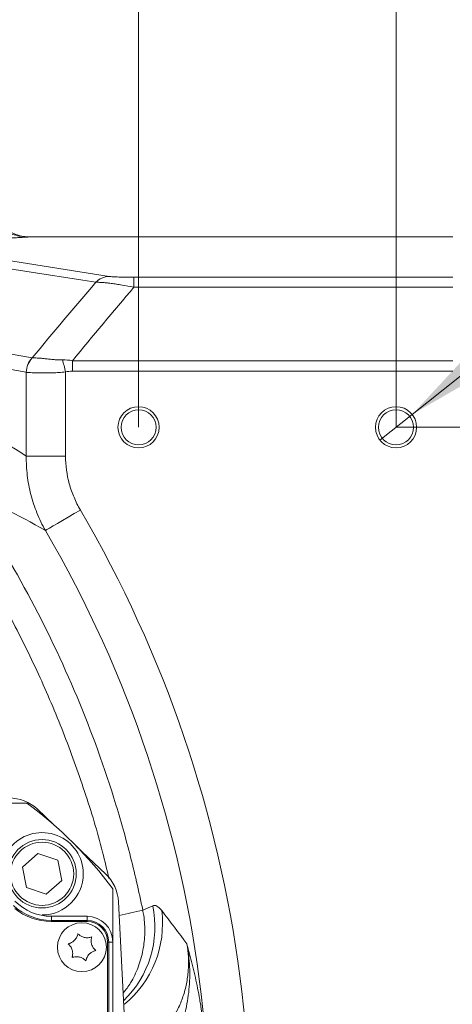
# Model space of a CAD drawing. Header units: millimetres. Extents: x 0 to 8410, y 0 to 5940.
# Tile 35 of 256: x 2356 to 2440, y 1258 to 1450. Entities that reach past the tile are written whole.
import ezdxf

# ---------------------------------------------------------------- set-up
doc = ezdxf.new("R2010")
doc.units = ezdxf.units.MM
doc.header["$LTSCALE"] = 10
doc.styles.add('SLDTEXTSTYLE0', font='TXT', dxfattribs={"width": 0.605})
doc.dimstyles.new('SLDDIMSTYLE0', dxfattribs={"dimtxt": 50, "dimasz": 50, "dimexe": 0, "dimexo": 0.0625, "dimgap": 12.5, "dimtad": 1, "dimtoh": 1, "dimdec": 1, "dimrnd": 1e-09, "dimzin": 12, "dimdsep": 46, "dimtxsty": 'SLDTEXTSTYLE0', "dimsah": 1, "dimcen": 0.09, "dimadec": 0, "dimazin": 0, "dimtfac": 1, "dimtofl": 0, "dimtmove": 0, "dimatfit": 3, "dimfxl": 0, "dimfrac": 2, "dimtolj": 1, "dimtzin": 12, "dimarcsym": 0})
doc.dimstyles.new('SLDDIMSTYLE1', dxfattribs={"dimtxt": 50, "dimasz": 50, "dimexe": 0, "dimexo": 0.0625, "dimgap": -12.5, "dimtad": 1, "dimtoh": 1, "dimdec": 1, "dimrnd": 1e-09, "dimzin": 12, "dimdsep": 46, "dimtxsty": 'SLDTEXTSTYLE0', "dimsah": 1, "dimcen": 0.09, "dimadec": 0, "dimazin": 0, "dimtfac": 1, "dimtofl": 0, "dimtmove": 0, "dimatfit": 3, "dimfxl": 0, "dimfrac": 2, "dimtolj": 1, "dimtzin": 12, "dimarcsym": 0})
doc.dimstyles.new('SLDDIMSTYLE2', dxfattribs={"dimtxt": 50, "dimasz": 50, "dimexe": 0, "dimexo": 0.0625, "dimgap": 12.5, "dimtad": 1, "dimtoh": 1, "dimdec": 1, "dimrnd": 1e-09, "dimzin": 12, "dimdsep": 46, "dimtxsty": 'SLDTEXTSTYLE0', "dimsah": 1, "dimcen": 0.09, "dimadec": 0, "dimazin": 0, "dimtfac": 1, "dimtofl": 0, "dimtmove": 0, "dimatfit": 3, "dimfxl": 0, "dimfrac": 2, "dimtolj": 1, "dimtzin": 12, "dimarcsym": 0})
doc.dimstyles.new('SLDDIMSTYLE3', dxfattribs={"dimtxt": 50, "dimasz": 50, "dimexe": 0, "dimexo": 0.0625, "dimgap": -12.5, "dimtad": 1, "dimtoh": 1, "dimdec": 1, "dimrnd": 1e-09, "dimzin": 12, "dimdsep": 46, "dimtxsty": 'SLDTEXTSTYLE0', "dimsah": 1, "dimcen": 0.09, "dimadec": 0, "dimazin": 0, "dimtfac": 1, "dimtofl": 0, "dimtmove": 0, "dimatfit": 3, "dimfxl": 0, "dimfrac": 2, "dimtolj": 1, "dimtzin": 12, "dimarcsym": 0})
doc.dimstyles.new('SLDDIMSTYLE4', dxfattribs={"dimtxt": 50, "dimasz": 50, "dimexe": 0, "dimexo": 0.0625, "dimgap": 12.5, "dimtad": 0, "dimtih": 1, "dimtoh": 1, "dimdec": 1, "dimrnd": 1e-09, "dimzin": 12, "dimdsep": 46, "dimtxsty": 'SLDTEXTSTYLE0', "dimblk1": 'NONE', "dimsah": 1, "dimcen": 0, "dimadec": 0, "dimazin": 0, "dimtfac": 1, "dimtmove": 0, "dimatfit": 3, "dimldrblk": 'NONE', "dimfxl": 0, "dimfrac": 2, "dimtolj": 1, "dimtzin": 12, "dimarcsym": 0})

# ---------------------------------------------------------------- blocks, each defined once
blk = doc.blocks.new('*D45')
at = {"color": 7, "linetype": 'Continuous', "lineweight": 0}
for p, q in [((2158.71, 1488.85), (2158.71, 1614.71)), ((2378.71, 1370.51), (2378.71, 1614.71)), ((2378.71, 1599.71), (2158.71, 1599.71))]:
    blk.add_line(p, q, dxfattribs=at)
for points in [[(2158.71, 1599.71), (2208.71, 1592.21), (2208.71, 1607.21)], [(2378.71, 1599.71), (2328.71, 1607.21), (2328.71, 1592.21)]]:
    blk.add_solid(points, dxfattribs=at)
at = {"color": 7, "linetype": 'Continuous', "lineweight": 0, "insert": (2211.42, 1664.16), "char_height": 50, "attachment_point": 1, "style": 'SLDTEXTSTYLE0'}
blk.add_mtext('220', dxfattribs=at)
blk = doc.blocks.new('*D47')
at = {"color": 7, "linetype": 'Continuous', "lineweight": 0}
for p, q in [((2679.92, 1232.51), (2679.92, 1332.51)), ((2410.3, 1232.51), (2694.92, 1232.51)), ((2679.92, 1167.51), (2679.92, 1232.51)), ((2118.59, 1167.51), (2694.92, 1167.51)), ((2679.92, 1167.51), (2679.92, 727.07))]:
    blk.add_line(p, q, dxfattribs=at)
for points in [[(2679.92, 1232.51), (2687.42, 1282.51), (2672.42, 1282.51)], [(2679.92, 1167.51), (2672.42, 1117.51), (2687.42, 1117.51)]]:
    blk.add_solid(points, dxfattribs=at)
at = {"color": 7, "linetype": 'Continuous', "lineweight": 0, "char_height": 50, "attachment_point": 1, "rotation": 90, "style": 'SLDTEXTSTYLE0'}
for s, insert in [(' (3x M8)', (2615.46, 819.3)), ('65', (2615.46, 742.94))]:
    blk.add_mtext(s, dxfattribs=dict(at, insert=insert))
blk = doc.blocks.new('*D48')
at = {"color": 7, "linetype": 'Continuous', "lineweight": 0}
for p, q in [((2484.96, 1691.75), (2484.96, 1615.05)), ((2631.14, 1691.75), (2484.96, 1691.75)), ((2631.14, 1615.05), (2631.14, 1691.75)), ((2378.71, 1370.51), (2378.71, 1614.71)), ((2428.71, 1370.51), (2428.71, 1614.71)), ((2484.96, 1615.05), (2631.14, 1615.05)), ((2378.71, 1599.71), (2278.71, 1599.71)), ((2378.71, 1599.71), (2428.71, 1599.71)), ((2428.71, 1599.71), (2631.14, 1599.71))]:
    blk.add_line(p, q, dxfattribs=at)
for points in [[(2378.71, 1599.71), (2328.71, 1607.21), (2328.71, 1592.21)], [(2428.71, 1599.71), (2478.71, 1592.21), (2478.71, 1607.21)]]:
    blk.add_solid(points, dxfattribs=at)
at = {"color": 7, "linetype": 'Continuous', "lineweight": 0, "insert": (2500.83, 1679.5), "char_height": 50, "attachment_point": 1, "style": 'SLDTEXTSTYLE0'}
blk.add_mtext(' 50 ', dxfattribs=at)
blk = doc.blocks.new('*D49')
at = {"color": 7, "linetype": 'Continuous', "lineweight": 0}
for p, q in [((2428.71, 1370.51), (2909.36, 1370.51)), ((2894.36, 1094.51), (2894.36, 1370.51)), ((2879.02, 1324.71), (2802.31, 1324.71)), ((2802.31, 1324.71), (2802.31, 1140.31)), ((2879.02, 1140.31), (2879.02, 1324.71)), ((2802.31, 1140.31), (2879.02, 1140.31)), ((2428.71, 1094.51), (2909.36, 1094.51))]:
    blk.add_line(p, q, dxfattribs=at)
for points in [[(2894.36, 1370.51), (2886.86, 1320.51), (2901.86, 1320.51)], [(2894.36, 1094.51), (2901.86, 1144.51), (2886.86, 1144.51)]]:
    blk.add_solid(points, dxfattribs=at)
at = {"color": 7, "linetype": 'Continuous', "lineweight": 0, "insert": (2814.56, 1156.19), "char_height": 50, "attachment_point": 1, "rotation": 90, "style": 'SLDTEXTSTYLE0'}
blk.add_mtext(' 276 ', dxfattribs=at)
blk = doc.blocks.new('SW_SYMBOL_HOLE_DEPTH')
at = {"color": 0, "linetype": 'Continuous', "lineweight": 0}
for p, q in [((0, 8750), (8000, 8750)), ((4000, 8750), (4000, 750)), ((1000, 5550), (4000, 750)), ((7000, 5550), (4000, 750))]:
    blk.add_line(p, q, dxfattribs=at)
blk = doc.blocks.new('*D50')
at = {"color": 7, "linetype": 'Continuous', "lineweight": 0}
for p, q in [((2431.83, 1373.01), (2715.89, 1599.71)), ((2715.89, 1599.71), (2815.89, 1599.71)), ((2425.58, 1368.02), (2431.83, 1373.01))]:
    blk.add_line(p, q, dxfattribs=at)
blk.add_solid([(2431.83, 1373.01), (2475.59, 1398.34), (2466.23, 1410.06)], dxfattribs=at)
at = {"color": 7, "linetype": 'Continuous', "lineweight": 0, "xscale": 0.006445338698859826, "yscale": 0.006445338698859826, "zscale": 0.006445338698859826}
blk.add_blockref('SW_SYMBOL_HOLE_DEPTH', (3018.74, 1568.58), dxfattribs=at)
at = {"color": 7, "linetype": 'Continuous', "lineweight": 0, "char_height": 50, "attachment_point": 1, "style": 'SLDTEXTSTYLE0'}
for s, insert in [('8', (2980.59, 1625.8)), ('16', (3087.8, 1625.94)), ('4x M', (2831.76, 1625.8))]:
    blk.add_mtext(s, dxfattribs=dict(at, insert=insert))
blk = doc.blocks.new('_NONE')

msp = doc.modelspace()

# ---------------------------------------------------------------- linework, layer by layer
at = {"color": 8, "linetype": 'Continuous', "lineweight": 0}
for p, q in [((2357.550799, 1407.513996), (2357.545077, 1407.505771)), ((2351.371436, 1403.254022), (2373.018204, 1399.824505)), ((2377.814411, 1397.737702), (2377.814411, 1399.667074)), ((2377.814411, 1399.667074), (2439.705356, 1399.667074)), ((2439.705356, 1397.737702), (2377.814411, 1397.737702)), ((2340.310334, 1387.15445), (2358.040719, 1383.999397)), ((2356.894671, 1381.192019), (2339.164286, 1384.347071)), ((2365.853249, 1381.42619), (2365.853249, 1383.45324)), ((2365.853249, 1383.45324), (2439.705356, 1383.45324)), ((2356.909259, 1364.934524), (2356.909259, 1381.189173)), ((2364.517702, 1381.25964), (2364.517702, 1364.934524)), ((2439.705356, 1381.42619), (2365.853249, 1381.42619)), ((2364.517702, 1364.934524), (2356.909259, 1364.934524)), ((2379.517927, 1276.711212), (2381.44864, 1277.577301)), ((2361.771359, 1274.719642), (2361.771359, 1275.514)), ((2361.771359, 1274.513998), (2361.771359, 1274.719642)), ((2361.771359, 1274.719642), (2368.705361, 1274.719642)), ((2368.705361, 1274.719642), (2368.705361, 1275.514)), ((2368.705361, 1274.513998), (2368.705361, 1274.719642)), ((2372.705369, 1270.513998), (2372.911005, 1270.513998)), ((2372.911005, 1270.513998), (2372.911005, 1199.513999)), ((2372.911005, 1270.513998), (2373.705371, 1270.513998))]:
    msp.add_line(p, q, dxfattribs=at)
at = {"color": 7, "linetype": 'Continuous', "lineweight": 0}
for p, q in [((2439.705356, 1407.513996), (2357.550799, 1407.513996)), ((2357.037558, 1297.513997), (2341.705366, 1297.513997)), ((2359.061612, 1296.316994), (2362.239315, 1293.301468)), ((2356.141506, 1285.072052), (2359.175666, 1287.741741)), ((2359.175666, 1287.741741), (2363.004758, 1286.448931)), ((2366.607784, 1289.15595), (2372.321008, 1283.734301)), ((2363.004758, 1286.448931), (2363.799705, 1282.486429)), ((2356.936454, 1281.10955), (2356.141506, 1285.072052)), ((2363.799705, 1282.486429), (2360.765545, 1279.816741)), ((2360.765545, 1279.816741), (2356.936454, 1281.10955)), ((2373.705371, 1270.513998), (2373.705371, 1280.846184)), ((2374.803199, 1278.349993), (2377.205371, 1232.513999)), ((2368.705361, 1274.513998), (2361.705362, 1274.513998)), ((2368.705361, 1275.514), (2361.771359, 1275.514)), ((2372.705369, 1199.513999), (2372.705369, 1270.513998)), ((2373.705371, 1199.513999), (2373.705371, 1270.513998))]:
    msp.add_line(p, q, dxfattribs=at)
at = {"color": 8, "linetype": 'Continuous', "lineweight": 0, "flags": 128}
for points in [[(2370.397373, 1398.675819), (2367.887913, 1399.073263), (2357.850074, 1400.663053), (2348.749666, 1402.104368)], [(2364.517702, 1381.25964), (2364.44491, 1381.571954), (2364.37258, 1381.882255), (2364.301189, 1382.188564), (2364.231183, 1382.488882), (2364.163025, 1382.781287), (2364.097147, 1383.063888), (2364.033981, 1383.33488), (2363.973929, 1383.592506)], [(2367.41191, 1354.442907), (2366.212411, 1353.74215), (2365.049376, 1353.062687), (2363.958104, 1352.425156), (2362.971796, 1351.848935), (2362.120389, 1351.351534), (2361.429765, 1350.948063), (2360.92089, 1350.650777), (2360.609262, 1350.468715)]]:
    msp.add_lwpolyline(points, dxfattribs=at)
at = {"color": 7, "linetype": 'Continuous', "lineweight": 0}
for centre, radius in [((2378.705367, 1370.513999), 4), ((2378.705367, 1370.513999), 3.4), ((2428.705367, 1370.513999), 4), ((2428.705367, 1370.513999), 3.4), ((2359.970609, 1283.779241), 6.635), ((2367.705367, 1269.513999), 4.75)]:
    msp.add_circle(centre, radius, dxfattribs=at)
at = {"color": 8, "linetype": 'Continuous', "lineweight": 0}
msp.add_circle((2359.970609, 1283.779241), 6.135, dxfattribs=at)
for centre, radius, start, end in [((2373.107228, 1396.057213), 3.768344, 91.35369666, 135.98108403), ((2361.060013, 1381.129226), 4.165816, 136.45043479, 179.1363305), ((2361.083434, 1381.111118), 4.174905, 136.20985168, 178.92872789), ((2158.705367, 1232.513999), 241.712797, 344.60865578, 30.2939938), ((2158.705367, 1232.513999), 233.834335, 343.3944393, 30.2939938), ((2361.771364, 1285.513999), 10.794358, 227.25475631, 270), ((2360.137948, 1352.188031), 77.92518, 280.95224818, 284.40058757), ((2361.980578, 1273.43616), 19.90363, 314.01630535, 12.00866191), ((2363.089791, 1274.085343), 20.271746, 309.39991069, 7.16598892), ((2368.705367, 1270.513999), 4.205642, 0, 90)]:
    msp.add_arc(centre, radius, start, end, dxfattribs=at)
at = {"color": 7, "linetype": 'Continuous', "lineweight": 0}
for centre, radius, start, end in [((2353.554778, 1290.513999), 8, 46.5, 90), ((2308.705367, 1232.513999), 81, 36.63346142, 53.36653858), ((2359.970609, 1283.779241), 8, 0, 205.7659972), ((2359.970609, 1283.779241), 8, 270.11230345, 0), ((2366.814168, 1277.931307), 8, 3, 46.5), ((2361.771364, 1285.513999), 10, 224.96434928, 270), ((2361.705367, 1285.513999), 11, 230.28486277, 270), ((2368.705367, 1270.513999), 5, 0, 90), ((2368.705367, 1270.513999), 4, 0, 90)]:
    msp.add_arc(centre, radius, start, end, dxfattribs=at)
at = {"color": 8, "linetype": 'Continuous', "lineweight": 0}
msp.add_ellipse((2238.93407, 1232.513999), major_axis=(196.908955, 0), ratio=0.8399404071, start_param=0.9283751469, end_param=1.0357479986, dxfattribs=at)
for points, knots in [([(2350.050564, 1412.727669), (2350.333122, 1411.960706), (2350.723346, 1411.2556), (2351.468144, 1410.289555), (2351.742173, 1409.985631), (2352.326256, 1409.42905), (2352.638192, 1409.173847), (2353.302336, 1408.710175), (2353.656553, 1408.501265), (2354.382362, 1408.144793), (2354.75645, 1407.99513), (2355.526901, 1407.75271), (2355.926143, 1407.659648), (2356.73088, 1407.536325), (2357.13639, 1407.505479), (2357.545072, 1407.505771)], [0, 0, 0, 0, 0.25, 0.25, 0.375, 0.375, 0.5, 0.5, 0.625, 0.625, 0.75, 0.75, 0.875, 0.875, 1, 1, 1, 1]), ([(2347.454754, 1411.152634), (2347.892617, 1410.977215), (2348.31585, 1410.788518), (2349.14296, 1410.388526), (2349.547481, 1410.17709), (2350.345131, 1409.749979), (2350.73911, 1409.534253), (2351.532148, 1409.115514), (2351.931564, 1408.912441), (2352.744056, 1408.53521), (2353.156356, 1408.361382), (2353.99793, 1408.055046), (2354.428333, 1407.922206), (2355.302881, 1407.708239), (2355.746942, 1407.62706), (2356.419001, 1407.548595), (2356.643568, 1407.529672), (2357.09368, 1407.506584), (2357.320724, 1407.502443), (2357.545072, 1407.505771)], [0, 0, 0, 0, 0.125, 0.125, 0.25, 0.25, 0.375, 0.375, 0.5, 0.5, 0.625, 0.625, 0.75, 0.75, 0.875, 0.875, 0.9375, 0.9375, 1, 1, 1, 1]), ([(2347.454754, 1407.158116), (2348.513381, 1407.158116), (2349.530785, 1407.168434), (2350.759796, 1407.192032), (2351.004496, 1407.19733), (2351.481851, 1407.208816), (2351.715006, 1407.215008), (2352.399267, 1407.23482), (2352.835196, 1407.249674), (2353.672374, 1407.282201), (2354.074974, 1407.299951), (2354.843427, 1407.337449), (2355.208858, 1407.357158), (2355.912323, 1407.397972), (2356.250289, 1407.419079), (2356.743508, 1407.451277), (2356.905718, 1407.462104), (2357.146843, 1407.47843), (2357.226858, 1407.483886), (2357.386374, 1407.49482), (2357.466867, 1407.500367), (2357.545072, 1407.505771)], [0, 0, 0, 0, 0.25, 0.25, 0.3125, 0.3125, 0.375, 0.375, 0.5, 0.5, 0.625, 0.625, 0.75, 0.75, 0.875, 0.875, 0.9375, 0.9375, 0.96875, 0.96875, 1, 1, 1, 1]), ([(2377.814417, 1397.737705), (2377.019978, 1397.887945), (2376.24678, 1398.024924), (2375.122295, 1398.208435), (2374.751706, 1398.266133), (2374.041265, 1398.370799), (2373.699519, 1398.418105), (2373.044155, 1398.502231), (2372.728762, 1398.539206), (2372.143275, 1398.600331), (2371.87165, 1398.624725), (2371.370798, 1398.661131), (2371.140388, 1398.673157), (2370.730824, 1398.684117), (2370.551555, 1398.683143), (2370.397372, 1398.675821)], [0, 0, 0, 0, 0.25, 0.25, 0.375, 0.375, 0.5, 0.5, 0.625, 0.625, 0.75, 0.75, 0.875, 0.875, 1, 1, 1, 1]), ([(2373.0182, 1399.824499), (2373.098414, 1399.811791), (2373.198906, 1399.799572), (2373.442955, 1399.776173), (2373.586362, 1399.765066), (2373.905719, 1399.744739), (2374.08275, 1399.735408), (2374.47094, 1399.718381), (2374.682259, 1399.710719), (2375.119593, 1399.697541), (2375.347704, 1399.691926), (2375.820902, 1399.682447), (2376.066357, 1399.678596), (2376.804288, 1399.66969), (2377.305649, 1399.667074), (2377.814417, 1399.667074)], [0, 0, 0, 0, 0.125, 0.125, 0.25, 0.25, 0.375, 0.375, 0.5, 0.5, 0.625, 0.625, 0.75, 0.75, 1, 1, 1, 1]), ([(2358.069653, 1384.000234), (2358.322773, 1384.004627), (2358.64749, 1383.998094), (2359.237231, 1383.96235), (2359.449784, 1383.946306), (2359.901319, 1383.906823), (2360.141013, 1383.883332), (2360.649224, 1383.830452), (2360.918289, 1383.800968), (2361.474643, 1383.740835), (2361.763281, 1383.709983), (2362.363452, 1383.653079), (2362.676727, 1383.626835), (2363.31441, 1383.591818), (2363.640029, 1383.58257), (2363.973935, 1383.59251)], [0, 0, 0, 0, 0.25, 0.25, 0.375, 0.375, 0.5, 0.5, 0.625, 0.625, 0.75, 0.75, 0.875, 0.875, 1, 1, 1, 1]), ([(2364.517708, 1381.259639), (2364.09755, 1381.210672), (2363.680653, 1381.175207), (2362.853934, 1381.122362), (2362.440878, 1381.10497), (2361.643493, 1381.08271), (2361.258355, 1381.077674), (2360.700716, 1381.075479), (2360.518197, 1381.075661), (2360.160019, 1381.077433), (2359.983682, 1381.079034), (2359.473391, 1381.085355), (2359.156206, 1381.091527), (2358.566619, 1381.105944), (2358.293398, 1381.11423), (2357.549333, 1381.14151), (2357.170433, 1381.161489), (2356.909256, 1381.189173)], [0, 0, 0, 0, 0.125, 0.125, 0.25, 0.25, 0.375, 0.375, 0.4375, 0.4375, 0.5, 0.5, 0.625, 0.625, 0.75, 0.75, 1, 1, 1, 1]), ([(2360.609258, 1350.468716), (2359.98775, 1351.571685), (2359.441411, 1352.70821), (2358.499124, 1355.048395), (2358.102428, 1356.257773), (2357.478687, 1358.692439), (2357.248882, 1359.922657), (2356.953586, 1362.40889), (2356.888055, 1363.664898), (2356.909256, 1364.934519)], [0, 0, 0, 0, 0.25, 0.25, 0.5, 0.5, 0.75, 0.75, 1, 1, 1, 1]), ([(2364.517708, 1364.934519), (2364.517708, 1363.085495), (2364.772703, 1361.280067), (2365.507496, 1358.632156), (2365.814003, 1357.756341), (2366.532863, 1356.062659), (2366.945903, 1355.24056), (2367.411904, 1354.442905)], [0, 0, 0, 0, 0.5, 0.5, 0.75, 0.75, 1, 1, 1, 1]), ([(2344.827884, 1358.47989), (2349.064587, 1352.275429), (2352.959446, 1345.915032), (2360.085523, 1332.890574), (2363.31669, 1326.226489), (2369.114945, 1312.593444), (2371.682072, 1305.624501), (2374.463158, 1296.716279), (2374.997932, 1294.924759), (2376.02406, 1291.321706), (2376.515801, 1289.508626), (2377.921589, 1284.052243), (2378.766217, 1280.392743), (2379.517933, 1276.71121)], [0, 0, 0, 0, 0.25, 0.25, 0.5, 0.5, 0.75, 0.75, 0.8125, 0.8125, 0.875, 0.875, 1, 1, 1, 1]), ([(2372.95094, 1282.835388), (2372.557626, 1284.557074), (2371.253874, 1290.264103), (2368.307804, 1299.77207), (2364.175298, 1311.320527), (2359.319085, 1322.720798), (2353.769672, 1333.93091), (2347.572397, 1344.941774), (2342.928121, 1351.966241), (2340.606912, 1355.47707)], [0, 0, 0, 0, 0.0662376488, 0.2195639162, 0.3730134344, 0.5263435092, 0.6841850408, 0.842155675, 1, 1, 1, 1]), ([(2379.517927, 1276.711212), (2379.584147, 1276.35814), (2379.857531, 1274.900506), (2380.004667, 1272.283616), (2379.654947, 1268.904704), (2378.702188, 1265.639013), (2377.408367, 1262.811565), (2376.22786, 1261.254157), (2375.733345, 1260.601757)], [0, 0, 0, 0, 0.0630924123, 0.2604726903, 0.4578570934, 0.6571049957, 0.8563608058, 1, 1, 1, 1]), ([(2381.448637, 1277.577302), (2381.694052, 1277.687317), (2381.963581, 1277.660858), (2382.548963, 1277.34112), (2382.86482, 1277.047885), (2383.203195, 1276.614125)], [0, 0, 0, 0, 0.5, 0.5, 1, 1, 1, 1]), ([(2381.599424, 1251.456854), (2382.934377, 1252.578446), (2384.0805, 1253.858341), (2385.530467, 1256.003881), (2385.969981, 1256.762047), (2386.733228, 1258.311059), (2387.060463, 1259.105933), (2387.610311, 1260.734863), (2387.832912, 1261.568923), (2388.172475, 1263.276605), (2388.285926, 1264.132427), (2388.407421, 1265.847665), (2388.415433, 1266.707101), (2388.327993, 1268.42954), (2388.231845, 1269.295491), (2388.084785, 1270.152653)], [0, 0, 0, 0, 0.25, 0.25, 0.375, 0.375, 0.5, 0.5, 0.625, 0.625, 0.75, 0.75, 0.875, 0.875, 1, 1, 1, 1]), ([(2386.518474, 1252.505355), (2386.763398, 1253.225406), (2386.990913, 1253.947942), (2387.408396, 1255.400465), (2387.598291, 1256.130459), (2387.935733, 1257.600236), (2388.083107, 1258.340196), (2388.328255, 1259.815422), (2388.426531, 1260.552702), (2388.644749, 1262.765038), (2388.687991, 1264.240688), (2388.587735, 1266.457981), (2388.526827, 1267.197682), (2388.392803, 1268.308281), (2388.34094, 1268.679071), (2388.223291, 1269.417762), (2388.157154, 1269.787562), (2388.084785, 1270.152653)], [0, 0, 0, 0, 0.125, 0.125, 0.25, 0.25, 0.375, 0.375, 0.5, 0.5, 0.75, 0.75, 0.875, 0.875, 0.9375, 0.9375, 1, 1, 1, 1]), ([(2391.423662, 1252.935802), (2391.283269, 1254.535669), (2391.092283, 1256.094567), (2390.804421, 1258.005803), (2390.744356, 1258.386144), (2390.619487, 1259.143253), (2390.554633, 1259.520222), (2390.355272, 1260.635592), (2390.215378, 1261.362277), (2389.777929, 1263.501567), (2389.462728, 1264.873571), (2388.79764, 1267.552506), (2388.447298, 1268.860597), (2388.084785, 1270.152653)], [0, 0, 0, 0, 0.25, 0.25, 0.3125, 0.3125, 0.375, 0.375, 0.5, 0.5, 0.75, 0.75, 1, 1, 1, 1])]:
    msp.add_open_spline(points, degree=3, knots=knots, dxfattribs=at)
at = {"color": 7, "linetype": 'Continuous', "lineweight": 0}
for points, knots in [([(2357.550806, 1407.513999), (2356.733579, 1407.513999), (2355.937179, 1407.636369), (2354.773387, 1408.00093), (2354.393517, 1408.152828), (2353.669325, 1408.508076), (2353.321974, 1408.712307), (2352.657117, 1409.174621), (2352.338502, 1409.434429), (2351.752673, 1409.991555), (2351.482637, 1410.290478), (2350.988144, 1410.928891), (2350.762404, 1411.270967), (2350.367578, 1411.982774), (2350.197943, 1412.352308), (2350.056398, 1412.735626)], [0, 0, 0, 0, 0.25, 0.25, 0.375, 0.375, 0.5, 0.5, 0.625, 0.625, 0.75, 0.75, 0.875, 0.875, 1, 1, 1, 1]), ([(2366.931556, 1272.152883), (2366.873907, 1271.931229), (2366.757695, 1271.484411), (2366.3332, 1270.881293), (2365.800681, 1270.451347), (2365.356397, 1270.246704), (2365.103072, 1270.181344), (2365.033119, 1270.163295)], [0, 0, 0, 0, 0.2469274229, 0.4977637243, 0.7104393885, 0.9200399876, 1, 1, 1, 1]), ([(2369.603797, 1271.503588), (2369.383029, 1271.442685), (2368.937983, 1271.31991), (2368.203422, 1271.385982), (2367.564827, 1271.632156), (2367.165417, 1271.914634), (2366.982167, 1272.101323), (2366.931556, 1272.152883)], [0, 0, 0, 0, 0.2469143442, 0.4977544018, 0.7104318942, 0.9200261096, 1, 1, 1, 1]), ([(2365.033119, 1270.163295), (2365.196246, 1270.00255), (2365.525091, 1269.678507), (2365.835163, 1269.009324), (2365.941262, 1268.333196), (2365.896334, 1267.846058), (2365.826283, 1267.594018), (2365.806936, 1267.524411)], [0, 0, 0, 0, 0.24691847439, 0.49775730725, 0.71043449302, 0.92002918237, 1, 1, 1, 1]), ([(2370.377614, 1268.864704), (2370.214486, 1269.025449), (2369.885641, 1269.349492), (2369.575569, 1270.018674), (2369.46947, 1270.694803), (2369.514398, 1271.181941), (2369.58445, 1271.433981), (2369.603797, 1271.503588)], [0, 0, 0, 0, 0.24691847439, 0.49775730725, 0.71043449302, 0.92002918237, 1, 1, 1, 1]), ([(2368.479191, 1266.875116), (2368.536835, 1267.096769), (2368.653036, 1267.543588), (2369.077533, 1268.146704), (2369.610052, 1268.576657), (2370.054346, 1268.781289), (2370.307665, 1268.846655), (2370.377614, 1268.864704)], [0, 0, 0, 0, 0.2469252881, 0.4977629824, 0.7104389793, 0.9200441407, 1, 1, 1, 1]), ([(2365.806936, 1267.524411), (2366.027704, 1267.585314), (2366.472749, 1267.708088), (2367.207312, 1267.64202), (2367.845904, 1267.395833), (2368.245329, 1267.113368), (2368.428581, 1266.926676), (2368.479191, 1266.875116)], [0, 0, 0, 0, 0.24691345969, 0.4977526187, 0.71042978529, 0.92002639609, 1, 1, 1, 1])]:
    msp.add_open_spline(points, degree=3, knots=knots, dxfattribs=at)
at = {"color": 8, "linetype": 'Continuous', "lineweight": 0}
for points in [[(2358.04072, 1383.999399), (2362.132195, 1388.925067), (2366.251069, 1393.81733), (2370.397372, 1398.675821)], [(2377.814417, 1397.737705), (2373.801441, 1393.008087), (2369.814379, 1388.246461), (2365.853255, 1383.453241)], [(2358.04072, 1383.999399), (2358.050339, 1383.999788), (2358.059983, 1384.000067), (2358.069653, 1384.000234)], [(2363.973935, 1383.59251), (2364.603691, 1383.611257), (2365.230422, 1383.570589), (2365.853255, 1383.453241)], [(2356.909256, 1381.189173), (2356.904396, 1381.190204), (2356.899534, 1381.191152), (2356.894671, 1381.192017)], [(2365.853255, 1381.426184), (2365.40115, 1381.426184), (2364.957043, 1381.362045), (2364.517708, 1381.259639)], [(2360.609258, 1350.468716), (2355.353527, 1353.475037), (2350.091377, 1356.125239), (2344.827884, 1358.47989)], [(2383.203195, 1276.614125), (2384.864272, 1274.484809), (2386.491434, 1272.331017), (2388.084785, 1270.152653)]]:
    msp.add_open_spline(points, degree=3, dxfattribs=at)

# ---------------------------------------------------------------- dimensions: what is measured, and where the dimension line sits
at = {"color": 7, "linetype": 'Continuous', "lineweight": 0}
for base, p2, dimstyle, picture, middle in [((2428.705367, 1599.705099), (2428.705367, 1370.513999), 'SLDDIMSTYLE3', '*D48', (2558.049334, 1599.705099)), ((2158.705367, 1599.705099), (2158.705367, 1488.853734), 'SLDDIMSTYLE0', '*D45', (2268.705367, 1599.705099))]:
    dim = msp.add_linear_dim(base=base, p1=(2378.705367, 1370.513999), p2=p2, dimstyle=dimstyle, dxfattribs=at)
    dim.commit()
    dim.dimension.update_dxf_attribs({"geometry": picture, "text_midpoint": middle, "dimtype": 160})
dim = msp.add_diameter_dim_2p(p1=(2425.578944, 1368.018908), p2=(2431.83179, 1373.00909), text='4x M<>{\\fGDT;x}16', dimstyle='SLDDIMSTYLE4', override={"dimpost": '<>'}, dxfattribs=at)
dim.commit()
dim.dimension.update_dxf_attribs({"geometry": '*D50', "text_midpoint": (2997.963705, 1599.705099), "dimtype": 163})
dim = msp.add_linear_dim(base=(2894.357209, 1370.513999), p1=(2428.705367, 1094.513999), p2=(2428.705367, 1370.513999), angle=90, dimstyle='SLDDIMSTYLE1', dxfattribs=at)
dim.commit()
dim.dimension.update_dxf_attribs({"geometry": '*D49', "text_midpoint": (2894.357209, 1232.513999), "dimtype": 160})
dim = msp.add_linear_dim(base=(2679.915828, 1232.513999), p1=(2118.590337, 1167.513999), p2=(2410.299158, 1232.513999), angle=90, text='<> (3x M8)', dimstyle='SLDDIMSTYLE2', dxfattribs=at)
dim.commit()
dim.dimension.update_dxf_attribs({"geometry": '*D47', "text_midpoint": (2679.915828, 907.058828), "dimtype": 160})

doc.saveas('drawing.dxf')
